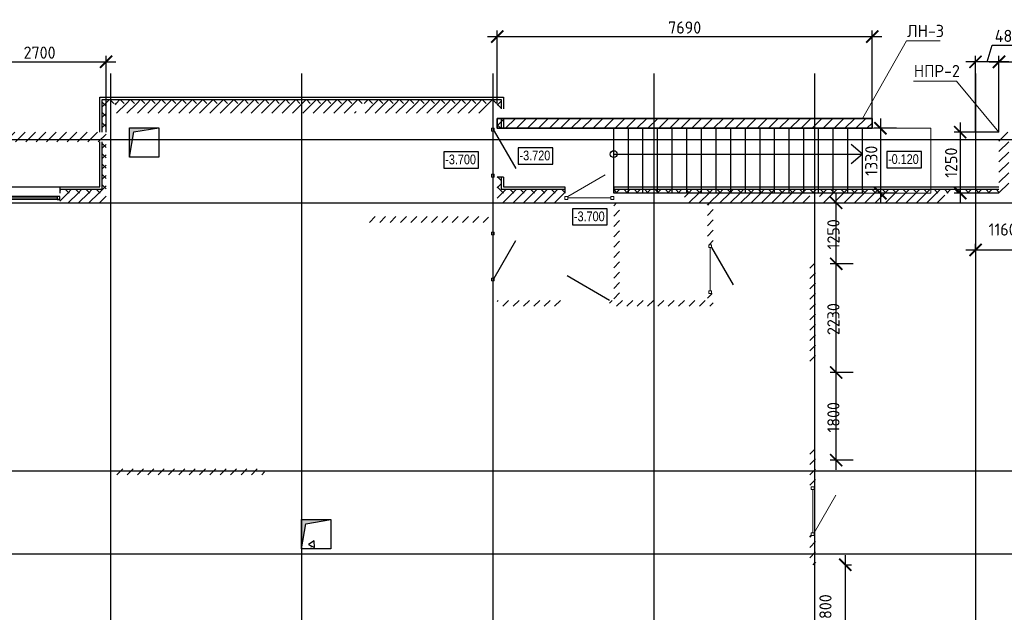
# Model space of a CAD drawing. Header units: millimetres. Extents: x 130535 to 1380046, y -52734 to 121434.
# Tile 9 of 64: x 255765 to 275958, y -35610 to -23450. Entities that reach past the tile are written whole.
import ezdxf

# ---------------------------------------------------------------- set-up
doc = ezdxf.new("R2010")
doc.units = ezdxf.units.MM
doc.linetypes.add('______5', pattern=[1.1, 0.8, -0.1, 0.1, -0.1])
doc.linetypes.add('DASHDOT_axis', pattern=[24, 20, -1.5, 1, -1.5])
doc.layers.get('DEFPOINTS').update_dxf_attribs({"color": 1, "lineweight": 0})
for name, color, linetype, lineweight in [('Standard', 7, 'Continuous', 25), ('Двери', 7, 'Continuous', 25), ('Колонны текст', 7, 'Continuous', 0), ('Общий01', 7, 'Continuous', 13), ('Оси', 40, '______5', 18), ('Размерная линия_ общее', 7, 'Continuous', 18), ('РАЗМЕРЫ', 1, 'Continuous', 9), ('Текст_ общее', 7, 'Continuous', 25), ('штриховка', 7, 'Continuous', 18)]:
    doc.layers.add(name, color=color, linetype=linetype, lineweight=lineweight)
doc.layers.add('Стена_ бетон не несущ.', color=7, linetype='Continuous', lineweight=35, true_color=0xb4b496)
doc.layers.add('Стена_ бетон несущ.', color=7, linetype='Continuous', lineweight=70, true_color=0xb4b496)
doc.styles.add('Century Gothic', font='GOTHIC.TTF')
doc.styles.add('GOST-2.304_Type-B', font='GOST Common.ttf')
doc.dimstyles.new('СПДС', dxfattribs={"dimscale": 100, "dimtxt": 2.5, "dimasz": 2.5, "dimexe": 1.25, "dimexo": 0, "dimtad": 1, "dimdec": 0, "dimtxsty": 'GOST-2.304_Type-B', "dimblk": 'ARCHTICK', "dimcen": 2.5, "dimdle": 2, "dimadec": 0, "dimazin": 2, "dimtfac": 0.75, "dimtdec": 0, "dimtmove": 1, "dimatfit": 3, "dimfxl": 1, "dimtolj": 1, "dimarcsym": 1})
pattern_1 = [(45, (387224.73, -49905.39), (-106.06602, 106.06602), []), (135, (387224.73, -49905.39), (-106.06602, -106.06602), [])]
pattern_2 = [(45, (387224.73, -49905.4), (-212.13203, 212.13203), []), (45, (387118.66, -49799.32), (-212.13203, 212.13203), [])]

# ---------------------------------------------------------------- blocks, each defined once
blk = doc.blocks.new('_ArchTick')
at = {"color": 0, "linetype": 'ByBlock', "const_width": 0.15}
blk.add_lwpolyline([(-0.5, -0.5), (0.5, 0.5)], dxfattribs=at)
blk = doc.blocks.new('*D172')
at = {"layer": 'DEFPOINTS', "color": 0, "linetype": 'Continuous', "lineweight": 0, "transparency": 16777216}
for p in [(272698, -34634), (272698, -34634), (272698, -36434)]:
    blk.add_point(p, dxfattribs=at)
at = {"layer": 'Размерная линия_ общее', "color": 0, "linetype": 'Continuous', "lineweight": -2, "transparency": 16777216}
for p, q in [((272698, -36634), (272698, -34434)), ((272698, -34634), (272823, -34634)), ((272698, -36434), (272823, -36434))]:
    blk.add_line(p, q, dxfattribs=at)
at = {"layer": 'Размерная линия_ общее', "color": 0, "linetype": 'Continuous', "lineweight": -2, "transparency": 16777216, "xscale": 250, "yscale": 250, "zscale": 250}
for p, rotation in [((272698, -34634), 90), ((272698, -36434), 270)]:
    blk.add_blockref('_ArchTick', p, dxfattribs=dict(at, rotation=rotation))
at = {"layer": 'Размерная линия_ общее', "color": 0, "linetype": 'Continuous', "lineweight": 13, "transparency": 16777216, "insert": (272290, -35553), "char_height": 250, "width": 65.43, "attachment_point": 5, "rotation": 90, "style": 'GOST-2.304_Type-B'}
blk.add_mtext('\\A1;1800', dxfattribs=at)
blk = doc.blocks.new('*D173')
at = {"layer": 'DEFPOINTS', "color": 0, "linetype": 'Continuous', "lineweight": 0, "transparency": 16777216}
for p in [(272510, -30689), (272860, -30689), (272860, -32489)]:
    blk.add_point(p, dxfattribs=at)
at = {"layer": 'Размерная линия_ общее', "color": 0, "linetype": 'Continuous', "lineweight": -2, "transparency": 16777216}
for p, q in [((272510, -32689), (272510, -30489)), ((272860, -30689), (272385, -30689)), ((272860, -32489), (272385, -32489))]:
    blk.add_line(p, q, dxfattribs=at)
at = {"layer": 'Размерная линия_ общее', "color": 0, "linetype": 'Continuous', "lineweight": -2, "transparency": 16777216, "xscale": 250, "yscale": 250, "zscale": 250}
for p, rotation in [((272510, -30689), 90), ((272510, -32489), 270)]:
    blk.add_blockref('_ArchTick', p, dxfattribs=dict(at, rotation=rotation))
at = {"layer": 'Размерная линия_ общее', "color": 0, "linetype": 'Continuous', "lineweight": 13, "transparency": 16777216, "insert": (272453, -31608), "char_height": 250, "width": 65.43, "attachment_point": 5, "rotation": 90, "style": 'GOST-2.304_Type-B'}
blk.add_mtext('\\A1;1800', dxfattribs=at)
blk = doc.blocks.new('*D174')
at = {"layer": 'DEFPOINTS', "color": 0, "linetype": 'Continuous', "lineweight": 0, "transparency": 16777216}
for p in [(272510, -28459), (272860, -28459), (272860, -30689)]:
    blk.add_point(p, dxfattribs=at)
at = {"layer": 'Размерная линия_ общее', "color": 0, "linetype": 'Continuous', "lineweight": -2, "transparency": 16777216}
for p, q in [((272510, -30889), (272510, -28259)), ((272860, -28459), (272385, -28459)), ((272860, -30689), (272385, -30689))]:
    blk.add_line(p, q, dxfattribs=at)
at = {"layer": 'Размерная линия_ общее', "color": 0, "linetype": 'Continuous', "lineweight": -2, "transparency": 16777216, "xscale": 250, "yscale": 250, "zscale": 250}
for p, rotation in [((272510, -28459), 90), ((272510, -30689), 270)]:
    blk.add_blockref('_ArchTick', p, dxfattribs=dict(at, rotation=rotation))
at = {"layer": 'Размерная линия_ общее', "color": 0, "linetype": 'Continuous', "lineweight": 13, "transparency": 16777216, "insert": (272453, -29593), "char_height": 250, "width": 65.43, "attachment_point": 5, "rotation": 90, "style": 'GOST-2.304_Type-B'}
blk.add_mtext('\\A1;2230', dxfattribs=at)
blk = doc.blocks.new('*D175')
at = {"layer": 'DEFPOINTS', "color": 0, "linetype": 'Continuous', "lineweight": 0, "transparency": 16777216}
for p in [(272168, -27209), (272510, -27209), (272860, -28459)]:
    blk.add_point(p, dxfattribs=at)
at = {"layer": 'Размерная линия_ общее', "color": 0, "linetype": 'Continuous', "lineweight": -2, "transparency": 16777216}
for p, q in [((272510, -28659), (272510, -27009)), ((272168, -27209), (272635, -27209)), ((272860, -28459), (272385, -28459))]:
    blk.add_line(p, q, dxfattribs=at)
at = {"layer": 'Размерная линия_ общее', "color": 0, "linetype": 'Continuous', "lineweight": -2, "transparency": 16777216, "xscale": 250, "yscale": 250, "zscale": 250}
for p, rotation in [((272510, -27209), 90), ((272510, -28459), 270)]:
    blk.add_blockref('_ArchTick', p, dxfattribs=dict(at, rotation=rotation))
at = {"layer": 'Размерная линия_ общее', "color": 0, "linetype": 'Continuous', "lineweight": 13, "transparency": 16777216, "insert": (272453, -27853), "char_height": 250, "width": 65.43, "attachment_point": 5, "rotation": 90, "style": 'GOST-2.304_Type-B'}
blk.add_mtext('\\A1;1250', dxfattribs=at)
blk = doc.blocks.new('СЛОЖНЫЙ_ОБЪЕКТ_81')
at = {"layer": 'Общий01', "linetype": 'Continuous', "lineweight": 25, "true_color": 0x6d6d6d, "transparency": 33554687}
blk.add_hatch(color=251, dxfattribs=at).paths.add_polyline_path([(-125.677, 16.197), (-125.677, 15.597), (-125.591, 16.111), (-125.077, 16.197)])
at = {"layer": 'Общий01', "color": 7, "linetype": 'Continuous', "lineweight": 25, "transparency": 33554687}
for p, q in [((-125.677, 16.197), (-125.077, 16.197)), ((-125.677, 15.597), (-125.677, 16.197)), ((-125.591, 16.111), (-125.077, 16.197)), ((-125.077, 16.197), (-125.077, 15.597)), ((-125.677, 15.597), (-125.591, 16.111)), ((-125.077, 15.597), (-125.677, 15.597))]:
    blk.add_line(p, q, dxfattribs=at)
blk = doc.blocks.new('СЛОЖНЫЙ_ОБЪЕКТ_82')
at = {"layer": 'Общий01', "linetype": 'Continuous', "lineweight": 25, "true_color": 0x6d6d6d, "transparency": 33554687}
blk.add_hatch(color=251, dxfattribs=at).paths.add_polyline_path([(-129.207, 24.237), (-129.207, 23.637), (-129.121, 24.151), (-128.607, 24.237)])
at = {"layer": 'Общий01', "color": 7, "linetype": 'Continuous', "lineweight": 25, "transparency": 33554687}
for p, q in [((-129.207, 24.237), (-128.607, 24.237)), ((-129.207, 23.637), (-129.207, 24.237)), ((-129.121, 24.151), (-128.607, 24.237)), ((-128.607, 24.237), (-128.607, 23.637)), ((-129.207, 23.637), (-129.121, 24.151)), ((-128.607, 23.637), (-129.207, 23.637))]:
    blk.add_line(p, q, dxfattribs=at)
blk = doc.blocks.new('*D161')
at = {"layer": 'DEFPOINTS', "color": 0, "linetype": 'Continuous', "lineweight": 0, "transparency": 16777216}
for p in [(275368, -28174), (276528, -28174), (276528, -28174)]:
    blk.add_point(p, dxfattribs=at)
at = {"layer": 'Оси', "color": 0, "linetype": 'Continuous', "lineweight": -2, "transparency": 16777216}
for p, q in [((275368, -28174), (275368, -28049)), ((276528, -28174), (276528, -28049)), ((275168, -28174), (276728, -28174))]:
    blk.add_line(p, q, dxfattribs=at)
at = {"layer": 'Оси', "color": 0, "linetype": 'Continuous', "lineweight": -2, "transparency": 16777216, "xscale": 250, "yscale": 250, "zscale": 250, "rotation": 180}
blk.add_blockref('_ArchTick', (275368, -28174), dxfattribs=at)
at = {"layer": 'Оси', "color": 0, "linetype": 'Continuous', "lineweight": -2, "transparency": 16777216, "xscale": 250, "yscale": 250, "zscale": 250}
blk.add_blockref('_ArchTick', (276528, -28174), dxfattribs=at)
at = {"layer": 'Оси', "color": 0, "linetype": 'Continuous', "lineweight": 13, "transparency": 16777216, "insert": (275923, -27755), "char_height": 250, "width": 83.33, "attachment_point": 5, "style": 'GOST-2.304_Type-B'}
blk.add_mtext('\\A1;1160', dxfattribs=at)
blk = doc.blocks.new('*D184')
at = {"layer": 'DEFPOINTS', "color": 0, "linetype": 'Continuous', "lineweight": 0, "transparency": 16777216}
for p in [(273248, -23798), (265558, -25169), (273248, -25478)]:
    blk.add_point(p, dxfattribs=at)
at = {"layer": 'РАЗМЕРЫ', "color": 0, "linetype": 'Continuous', "lineweight": -2, "transparency": 16777216}
for p, q in [((265358, -23798), (273448, -23798)), ((265558, -25169), (265558, -23673)), ((273248, -25478), (273248, -23673))]:
    blk.add_line(p, q, dxfattribs=at)
at = {"layer": 'РАЗМЕРЫ', "color": 0, "linetype": 'Continuous', "lineweight": -2, "transparency": 16777216, "xscale": 250, "yscale": 250, "zscale": 250, "rotation": 180}
blk.add_blockref('_ArchTick', (265558, -23798), dxfattribs=at)
at = {"layer": 'РАЗМЕРЫ', "color": 0, "linetype": 'Continuous', "lineweight": -2, "transparency": 16777216, "xscale": 250, "yscale": 250, "zscale": 250}
blk.add_blockref('_ArchTick', (273248, -23798), dxfattribs=at)
at = {"layer": 'РАЗМЕРЫ', "color": 0, "linetype": 'Continuous', "lineweight": 0, "transparency": 16777216, "insert": (269403, -23611), "char_height": 250, "attachment_point": 5, "style": 'GOST-2.304_Type-B'}
blk.add_mtext('\\A1;7690', dxfattribs=at)
blk = doc.blocks.new('*D216')
at = {"layer": 'DEFPOINTS', "color": 0, "linetype": 'Continuous', "lineweight": 0, "transparency": 16777216}
for p in [(257538, -24314), (254808, -25759), (257538, -25759, -350)]:
    blk.add_point(p, dxfattribs=at)
at = {"layer": 'РАЗМЕРЫ', "color": 0, "linetype": 'Continuous', "lineweight": -2, "transparency": 16777216}
for p, q in [((254808, -25759), (254808, -24189)), ((257538, -25759), (257538, -24189)), ((254608, -24314), (257738, -24314))]:
    blk.add_line(p, q, dxfattribs=at)
at = {"layer": 'РАЗМЕРЫ', "color": 0, "linetype": 'Continuous', "lineweight": -2, "transparency": 16777216, "xscale": 250, "yscale": 250, "zscale": 250, "rotation": 180}
blk.add_blockref('_ArchTick', (254808, -24314), dxfattribs=at)
at = {"layer": 'РАЗМЕРЫ', "color": 0, "linetype": 'Continuous', "lineweight": -2, "transparency": 16777216, "xscale": 250, "yscale": 250, "zscale": 250}
blk.add_blockref('_ArchTick', (257538, -24314), dxfattribs=at)
at = {"layer": 'РАЗМЕРЫ', "color": 0, "linetype": 'Continuous', "lineweight": 0, "transparency": 16777216, "insert": (256173, -24126), "char_height": 250, "attachment_point": 5, "style": 'GOST-2.304_Type-B'}
blk.add_mtext('\\A1;2700', dxfattribs=at)
blk = doc.blocks.new('*D219')
at = {"layer": 'DEFPOINTS', "color": 0, "linetype": 'Continuous', "lineweight": 0, "transparency": 16777216}
for p in [(278578, -24314), (275848, -25759), (278578, -25759, -350)]:
    blk.add_point(p, dxfattribs=at)
at = {"layer": 'РАЗМЕРЫ', "color": 0, "linetype": 'Continuous', "lineweight": -2, "transparency": 16777216}
for p, q in [((275848, -25759), (275848, -24189)), ((278578, -25759), (278578, -24189)), ((275648, -24314), (278778, -24314))]:
    blk.add_line(p, q, dxfattribs=at)
at = {"layer": 'РАЗМЕРЫ', "color": 0, "linetype": 'Continuous', "lineweight": -2, "transparency": 16777216, "xscale": 250, "yscale": 250, "zscale": 250, "rotation": 180}
blk.add_blockref('_ArchTick', (275848, -24314), dxfattribs=at)
at = {"layer": 'РАЗМЕРЫ', "color": 0, "linetype": 'Continuous', "lineweight": -2, "transparency": 16777216, "xscale": 250, "yscale": 250, "zscale": 250}
blk.add_blockref('_ArchTick', (278578, -24314), dxfattribs=at)
at = {"layer": 'РАЗМЕРЫ', "color": 0, "linetype": 'Continuous', "lineweight": 0, "transparency": 16777216, "insert": (277213, -24126), "char_height": 250, "attachment_point": 5, "style": 'GOST-2.304_Type-B'}
blk.add_mtext('\\A1;2730', dxfattribs=at)
blk = doc.blocks.new('*D221')
at = {"layer": 'DEFPOINTS', "color": 0, "linetype": 'Continuous', "lineweight": 0, "transparency": 16777216}
for p in [(275368, -24314), (275368, -25759), (275848, -25759)]:
    blk.add_point(p, dxfattribs=at)
at = {"layer": 'РАЗМЕРЫ', "color": 0, "linetype": 'Continuous', "lineweight": -2, "transparency": 16777216}
for p, q in [((275608, -24314), (275711, -23970)), ((275711, -23970), (276336, -23970)), ((275368, -25759), (275368, -24189)), ((275848, -25759), (275848, -24189)), ((276048, -24314), (275168, -24314))]:
    blk.add_line(p, q, dxfattribs=at)
at = {"layer": 'РАЗМЕРЫ', "color": 0, "linetype": 'Continuous', "lineweight": -2, "transparency": 16777216, "xscale": 250, "yscale": 250, "zscale": 250, "rotation": 180}
blk.add_blockref('_ArchTick', (275368, -24314), dxfattribs=at)
at = {"layer": 'РАЗМЕРЫ', "color": 0, "linetype": 'Continuous', "lineweight": -2, "transparency": 16777216, "xscale": 250, "yscale": 250, "zscale": 250}
blk.add_blockref('_ArchTick', (275848, -24314), dxfattribs=at)
at = {"layer": 'РАЗМЕРЫ', "color": 0, "linetype": 'Continuous', "lineweight": 0, "transparency": 16777216, "insert": (276023, -23783), "char_height": 250, "attachment_point": 5, "style": 'GOST-2.304_Type-B'}
blk.add_mtext('\\A1;480', dxfattribs=at)
blk = doc.blocks.new('*D220')
at = {"layer": 'DEFPOINTS', "color": 0, "linetype": 'Continuous', "lineweight": 0, "transparency": 16777216}
for p in [(275848, -25759), (275054, -27009), (275848, -27009, -350)]:
    blk.add_point(p, dxfattribs=at)
at = {"layer": 'РАЗМЕРЫ', "color": 0, "linetype": 'Continuous', "lineweight": -2, "transparency": 16777216}
for p, q in [((275054, -25559), (275054, -27209)), ((275848, -25759), (274929, -25759)), ((275848, -27009), (274929, -27009))]:
    blk.add_line(p, q, dxfattribs=at)
at = {"layer": 'РАЗМЕРЫ', "color": 0, "linetype": 'Continuous', "lineweight": -2, "transparency": 16777216, "xscale": 250, "yscale": 250, "zscale": 250}
for p, rotation in [((275054, -25759), 90), ((275054, -27009), 270)]:
    blk.add_blockref('_ArchTick', p, dxfattribs=dict(at, rotation=rotation))
at = {"layer": 'РАЗМЕРЫ', "color": 0, "linetype": 'Continuous', "lineweight": 0, "transparency": 16777216, "insert": (274867, -26384), "char_height": 250, "attachment_point": 5, "rotation": 90, "style": 'GOST-2.304_Type-B'}
blk.add_mtext('\\A1;1250', dxfattribs=at)
blk = doc.blocks.new('*D572')
at = {"layer": 'DEFPOINTS', "color": 0, "linetype": 'Continuous', "lineweight": 0, "transparency": 16777216}
for p in [(273748, -25679), (273417, -27009), (273748, -27009, -350)]:
    blk.add_point(p, dxfattribs=at)
at = {"layer": 'РАЗМЕРЫ', "color": 0, "linetype": 'Continuous', "lineweight": -2, "transparency": 16777216}
for p, q in [((273417, -25479), (273417, -27209)), ((273748, -25679), (273292, -25679)), ((273748, -27009), (273292, -27009))]:
    blk.add_line(p, q, dxfattribs=at)
at = {"layer": 'РАЗМЕРЫ', "color": 0, "linetype": 'Continuous', "lineweight": -2, "transparency": 16777216, "xscale": 250, "yscale": 250, "zscale": 250}
for p, rotation in [((273417, -25679), 90), ((273417, -27009), 270)]:
    blk.add_blockref('_ArchTick', p, dxfattribs=dict(at, rotation=rotation))
at = {"layer": 'РАЗМЕРЫ', "color": 0, "linetype": 'Continuous', "lineweight": 0, "transparency": 16777216, "insert": (273230, -26344), "char_height": 250, "attachment_point": 5, "rotation": 90, "style": 'GOST-2.304_Type-B'}
blk.add_mtext('\\A1;1330', dxfattribs=at)

msp = doc.modelspace()

# ---------------------------------------------------------------- hatches: boundary and pattern name
at = {"layer": 'Общий01', "linetype": 'Continuous', "lineweight": 13, "transparency": 33554687}
h = msp.add_hatch(dxfattribs=at)
h.set_pattern_fill('__________6', scale=100, style=0, pattern_type=2)
h.set_pattern_definition(pattern_1)
h.paths.add_polyline_path([(265557.8, -25278.5), (265637.8, -25278.5), (265637.8, -25088.5), (257457.8, -25088.5), (257457.8, -25758.5), (257537.8, -25758.5), (257537.8, -25168.5), (265557.8, -25168.5)], flags=0)
h = msp.add_hatch(dxfattribs=at)
h.set_pattern_fill('__________6', scale=100, style=0, pattern_type=2)
h.set_pattern_definition(pattern_1)
h.paths.add_polyline_path([(265637.8, -25678.5), (265637.8, -25478.5), (265557.8, -25478.5), (265557.8, -25678.5)], flags=0)
h = msp.add_hatch(dxfattribs=at)
h.set_pattern_fill('__________6', scale=100, style=0, pattern_type=2)
h.set_pattern_definition(pattern_1)
h.paths.add_polyline_path([(257457.8, -26928.5), (256587.8, -26928.5), (256587.8, -27008.5), (257537.8, -27008.5), (257537.8, -25958.5), (257457.8, -25958.5)], flags=0)
h = msp.add_hatch(dxfattribs=at)
h.set_pattern_fill('__________6', scale=100, style=0, pattern_type=2)
h.set_pattern_definition(pattern_1)
h.paths.add_polyline_path([(266947.8, -27008.5), (266947.8, -26928.5), (265637.8, -26928.5), (265637.8, -26678.5), (265557.8, -26678.5), (265557.8, -27008.5)], flags=0)
h = msp.add_hatch(dxfattribs=at)
h.set_pattern_fill('__________6', scale=100, style=0, pattern_type=2)
h.set_pattern_definition(pattern_1)
h.paths.add_polyline_path([(267947.8, -27008.5), (275847.8, -27008.5), (275847.8, -26928.5), (267947.8, -26928.5)], flags=0)
at = {"layer": 'Стена_ бетон не несущ.', "linetype": 'Continuous', "lineweight": 35, "transparency": 33554687}
h = msp.add_hatch(dxfattribs=at)
h.set_pattern_fill('__________301', scale=100, style=0, pattern_type=2)
h.set_pattern_definition(pattern_2)
h.paths.add_polyline_path([(267947.8, -27208.5), (267947.8, -29208.5), (268067.8, -29208.5), (268067.8, -27208.5)], flags=0)
h = msp.add_hatch(dxfattribs=at)
h.set_pattern_fill('__________301', scale=100, style=0, pattern_type=2)
h.set_pattern_definition(pattern_2)
h.paths.add_polyline_path([(269867.8, -27208.5), (269867.8, -28068.5), (269987.8, -28068.5), (269987.8, -27208.5)], flags=0)
h = msp.add_hatch(dxfattribs=at)
h.set_pattern_fill('__________301', scale=100, style=0, pattern_type=2)
h.set_pattern_definition(pattern_2)
h.paths.add_polyline_path([(262847.8, -27608.5), (265377.8, -27608.5), (265377.8, -27488.5), (262847.8, -27488.5)], flags=0)
h = msp.add_hatch(dxfattribs=at)
h.set_pattern_fill('__________301', scale=100, style=0, pattern_type=2)
h.set_pattern_definition(pattern_2)
h.paths.add_polyline_path([(272087.8, -30463.5), (272087.8, -28458.5), (271967.8, -28458.5), (271967.8, -30463.5)], flags=0)
h = msp.add_hatch(dxfattribs=at)
h.set_pattern_fill('__________301', scale=100, style=0, pattern_type=2)
h.set_pattern_definition(pattern_2)
h.paths.add_polyline_path([(269987.8, -29328.5), (269987.8, -29068.5), (269867.8, -29068.5), (269867.8, -29328.5)], flags=0)
h = msp.add_hatch(dxfattribs=at)
h.set_pattern_fill('__________301', scale=100, style=0, pattern_type=2)
h.set_pattern_definition(pattern_2)
h.paths.add_polyline_path([(265557.8, -29208.5), (265557.8, -29328.5), (266857.8, -29328.5), (266857.8, -29208.5)], flags=0)
h = msp.add_hatch(dxfattribs=at)
h.set_pattern_fill('__________301', scale=100, style=0, pattern_type=2)
h.set_pattern_definition(pattern_2)
h.paths.add_polyline_path([(269867.8, -29208.5), (267857.8, -29208.5), (267857.8, -29328.5), (269867.8, -29328.5)], flags=0)
h = msp.add_hatch(dxfattribs=at)
h.set_pattern_fill('__________301', scale=100, style=0, pattern_type=2)
h.set_pattern_definition(pattern_2)
h.paths.add_polyline_path([(272087.8, -33033.5), (272087.8, -32263.5), (271967.8, -32263.5), (271967.8, -33033.5)], flags=0)
h = msp.add_hatch(dxfattribs=at)
h.set_pattern_fill('__________301', scale=100, style=0, pattern_type=2)
h.set_pattern_definition(pattern_2)
h.paths.add_polyline_path([(257717.8, -32788.5), (260787.8, -32788.5), (260787.8, -32668.5), (257717.8, -32668.5)], flags=0)
h = msp.add_hatch(dxfattribs=at)
h.set_pattern_fill('__________301', scale=100, style=0, pattern_type=2)
h.set_pattern_definition(pattern_2)
h.paths.add_polyline_path([(272087.8, -34033.5), (271967.8, -34033.5), (271967.8, -34633.5), (272087.8, -34633.5)], flags=0)
at = {"layer": 'Стена_ бетон несущ.', "linetype": 'Continuous', "lineweight": 35, "transparency": 33554687}
h = msp.add_hatch(dxfattribs=at)
h.set_pattern_fill('__________5', scale=100, style=0, pattern_type=2)
h.set_pattern_definition(pattern_2)
h.paths.add_polyline_path([(257717.8, -25368.5), (262667.8, -25368.5), (262667.8, -25168.5), (257717.8, -25168.5)], flags=0)
h = msp.add_hatch(dxfattribs=at)
h.set_pattern_fill('__________5', scale=100, style=0, pattern_type=2)
h.set_pattern_definition(pattern_2)
h.paths.add_polyline_path([(262847.8, -25368.5), (265377.8, -25368.5), (265377.8, -25168.5), (262847.8, -25168.5)], flags=0)
h = msp.add_hatch(dxfattribs=at)
h.set_pattern_fill('__________5', scale=100, style=0, pattern_type=2)
h.set_pattern_definition(pattern_2)
h.paths.add_polyline_path([(255007.8, -25958.5), (257537.8, -25958.5), (257537.8, -25758.5), (255007.8, -25758.5)], flags=0)
h = msp.add_hatch(dxfattribs=at)
h.set_pattern_fill('__________5', scale=100, style=0, pattern_type=2)
h.set_pattern_definition(pattern_2)
h.paths.add_polyline_path([(276047.8, -27008.5), (276047.8, -25758.5), (275847.8, -25758.5), (275847.8, -27008.5)], flags=0)
h = msp.add_hatch(dxfattribs=at)
h.set_pattern_fill('__________5', scale=100, style=0, pattern_type=2)
h.set_pattern_definition(pattern_2)
h.paths.add_polyline_path([(256587.8, -27208.5), (257537.8, -27208.5), (257537.8, -27008.5), (256587.8, -27008.5)], flags=0)
h = msp.add_hatch(dxfattribs=at)
h.set_pattern_fill('__________5', scale=100, style=0, pattern_type=2)
h.set_pattern_definition(pattern_2)
h.paths.add_polyline_path([(265557.8, -27208.5), (266947.8, -27208.5), (266947.8, -27008.5), (265557.8, -27008.5)], flags=0)
h = msp.add_hatch(dxfattribs=at)
h.set_pattern_fill('__________5', scale=100, style=0, pattern_type=2)
h.set_pattern_definition(pattern_2)
h.paths.add_polyline_path([(269397.8, -27208.5), (271967.8, -27208.5), (271967.8, -27008.5), (269397.8, -27008.5)], flags=0)
h = msp.add_hatch(dxfattribs=at)
h.set_pattern_fill('__________5', scale=100, style=0, pattern_type=2)
h.set_pattern_definition(pattern_2)
h.paths.add_polyline_path([(272167.8, -27208.5), (274737.8, -27208.5), (274737.8, -27008.5), (272167.8, -27008.5)], flags=0)
at = {"layer": 'штриховка', "linetype": 'Continuous', "lineweight": 0}
h = msp.add_hatch(dxfattribs=at)
h.set_pattern_fill('ANSI31', scale=50)
h.paths.add_polyline_path([(273247.8, -25678.5), (265557.8, -25678.5), (265557.8, -25478.5), (273247.8, -25478.4)])

# ---------------------------------------------------------------- linework, layer by layer
at = {"color": 7, "linetype": 'DASHDOT_axis'}
for p, q in [((257627.8, -24555.5), (257627.8, -45070.9)), ((261547.8, -24555.5), (261547.8, -45070.9)), ((265467.8, -24555.5), (265467.8, -45070.9)), ((268767.8, -24555.5), (268767.8, -45070.9)), ((272067.8, -24555.5), (272067.8, -45070.9)), ((275367.8, -24555.5), (275367.8, -45070.9)), ((217262.6, -25908.5), (295644.3, -25908.5)), ((217262.6, -27208.5), (295644.3, -27208.5)), ((217262.6, -32708.5), (295644.3, -32708.5)), ((217262.6, -34408.5), (295644.3, -34408.5))]:
    msp.add_line(p, q, dxfattribs=at)
at = {"layer": 'Standard', "color": 7, "linetype": 'Continuous', "lineweight": 13, "transparency": 33554687}
for p, q in [((265439.8, -25734.5), (265439.8, -25678.5)), ((265439.8, -25678.5), (265495.8, -25678.5)), ((265495.8, -25734.5), (265439.8, -25734.5)), ((265495.8, -25678.5), (265495.8, -25734.5)), ((265439.8, -26678.5), (265439.8, -26622.5)), ((265439.8, -26622.5), (265495.8, -26622.5)), ((265495.8, -26622.5), (265495.8, -26678.5)), ((265495.8, -26678.5), (265439.8, -26678.5)), ((266947.8, -27080.5), (267003.8, -27080.5)), ((266947.8, -27136.5), (266947.8, -27080.5)), ((267003.8, -27136.5), (266947.8, -27136.5)), ((267003.8, -27080.5), (267003.8, -27136.5)), ((267891.8, -27080.5), (267947.8, -27080.5)), ((267891.8, -27136.5), (267891.8, -27080.5)), ((267947.8, -27136.5), (267891.8, -27136.5)), ((267947.8, -27080.5), (267947.8, -27136.5)), ((265439.8, -27864.5), (265439.8, -27808.5)), ((265439.8, -27808.5), (265495.8, -27808.5)), ((265495.8, -27864.5), (265439.8, -27864.5)), ((265495.8, -27808.5), (265495.8, -27864.5)), ((269899.8, -28124.5), (269899.8, -28068.5)), ((269899.8, -28068.5), (269955.8, -28068.5)), ((269955.8, -28124.5), (269899.8, -28124.5)), ((269955.8, -28068.5), (269955.8, -28124.5)), ((265439.8, -28808.5), (265439.8, -28752.5)), ((265439.8, -28752.5), (265495.8, -28752.5)), ((265495.8, -28808.5), (265439.8, -28808.5)), ((265495.8, -28752.5), (265495.8, -28808.5)), ((269899.8, -29068.5), (269899.8, -29012.5)), ((269899.8, -29012.5), (269955.8, -29012.5)), ((269955.8, -29068.5), (269899.8, -29068.5)), ((269955.8, -29012.5), (269955.8, -29068.5)), ((271999.8, -33089.5), (271999.8, -33033.5)), ((271999.8, -33033.5), (272055.8, -33033.5)), ((272055.8, -33089.5), (271999.8, -33089.5)), ((272055.8, -33033.5), (272055.8, -33089.5)), ((271999.8, -34033.5), (271999.8, -33977.5)), ((271999.8, -33977.5), (272055.8, -33977.5)), ((272055.8, -34033.5), (271999.8, -34033.5)), ((272055.8, -33977.5), (272055.8, -34033.5))]:
    msp.add_line(p, q, dxfattribs=at)
at = {"layer": 'Standard', "color": 7, "linetype": 'Continuous', "lineweight": 25, "transparency": 33554687}
for p, q in [((256587.8, -27080.5), (255487.8, -27080.5)), ((256587.8, -27136.5), (255487.8, -27136.5)), ((256587.8, -27080.5), (256531.8, -27080.5)), ((256531.8, -27080.5), (256531.8, -27136.5)), ((256531.8, -27136.5), (256587.8, -27136.5)), ((256587.8, -27136.5), (256587.8, -27080.5))]:
    msp.add_line(p, q, dxfattribs=at)
at = {"layer": 'Standard', "color": 7, "linetype": 'Continuous', "lineweight": 13, "transparency": 33554687}
for points in [[(265467.8, -25734.5, -1656), (265467.8, -25734.5, -3699), (265467.8, -26622.5, -3699), (265467.8, -26622.5, -1656)], [(255543.8, -27108.5, -1794), (255543.8, -27108.5, -606), (256531.8, -27108.5, -606), (256531.8, -27108.5, -1794)], [(267003.8, -27108.5, -1656), (267003.8, -27108.5, -3699), (267891.8, -27108.5, -3699), (267891.8, -27108.5, -1656)], [(265467.8, -27864.5, -1656), (265467.8, -27864.5, -3699), (265467.8, -28752.5, -3699), (265467.8, -28752.5, -1656)], [(269927.8, -28124.5, -1656), (269927.8, -28124.5, -3699), (269927.8, -29012.5, -3699), (269927.8, -29012.5, -1656)], [(272027.8, -33089.5, -1656), (272027.8, -33089.5, -3699), (272027.8, -33977.5, -3699), (272027.8, -33977.5, -1656)]]:
    msp.add_3dface(points, dxfattribs=at)
at = {"layer": 'Колонны текст', "color": 7, "linetype": 'Continuous', "lineweight": 0}
for points in [[(273047.8, -25478.4), (273950.9, -23886.1), (274642.4, -23886.1)], [(275847.8, -25758.5), (274975.6, -24708.6), (274092.1, -24708.6)]]:
    msp.add_lwpolyline(points, dxfattribs=at)
at = {"layer": 'Общий01', "color": 7, "linetype": 'Continuous', "lineweight": 25, "transparency": 33554687}
for p, q in [((257407.8, -25038.5), (265687.8, -25038.5)), ((257407.8, -25758.5), (257407.8, -25038.5)), ((265687.8, -25038.5), (265687.8, -25278.5)), ((257457.8, -25088.5), (265637.8, -25088.5)), ((257457.8, -25758.5), (257457.8, -25088.5)), ((265637.8, -25088.5), (265637.8, -25278.5)), ((265637.8, -25478.5), (265637.8, -25678.5)), ((265687.8, -25478.5), (265687.8, -25678.5)), ((265687.8, -25678.5), (265557.8, -25678.5)), ((267947.8, -27008.5), (267947.8, -25678.5)), ((268247.8, -27008.5), (268247.8, -25678.5)), ((268547.8, -27008.5), (268547.8, -25678.5)), ((268847.8, -27008.5), (268847.8, -25678.5)), ((269147.8, -27008.5), (269147.8, -25678.5)), ((269447.8, -27008.5), (269447.8, -25678.5)), ((269747.8, -27008.5), (269747.8, -25678.5)), ((270047.8, -27008.5), (270047.8, -25678.5)), ((270347.8, -27008.5), (270347.8, -25678.5)), ((270647.8, -27008.5), (270647.8, -25678.5)), ((270947.8, -27008.5), (270947.8, -25678.5)), ((271247.8, -27008.5), (271247.8, -25678.5)), ((271547.8, -27008.5), (271547.8, -25678.5)), ((271847.8, -27008.5), (271847.8, -25678.5)), ((272147.8, -27008.5), (272147.8, -25678.5)), ((272447.8, -27008.5), (272447.8, -25678.5)), ((272747.8, -27008.5), (272747.8, -25678.5)), ((273047.8, -27008.5), (273047.8, -25678.5)), ((257407.8, -26878.5), (257407.8, -25958.5)), ((257457.8, -26928.5), (257457.8, -25958.5)), ((273047.8, -26208.5), (272814.2, -26012.5)), ((267947.8, -26208.5), (273047.8, -26208.5)), ((273047.8, -26208.5), (272814.2, -26404.6)), ((265687.8, -26678.5), (265557.8, -26678.5)), ((265637.8, -26678.5), (265637.8, -26928.5)), ((265687.8, -26678.5), (265687.8, -26878.5)), ((255007.8, -26878.5), (257407.8, -26878.5)), ((256587.8, -26878.5), (256587.8, -27008.5)), ((256587.8, -26928.5), (257457.8, -26928.5)), ((265637.8, -26928.5), (266947.8, -26928.5)), ((265687.8, -26878.5), (266947.8, -26878.5)), ((266947.8, -26878.5), (266947.8, -27008.5)), ((267947.8, -26878.5), (267947.8, -27008.5)), ((267947.8, -26878.5), (275847.8, -26878.5)), ((267947.8, -26928.5), (275847.8, -26928.5)), ((273047.8, -27008.5), (267947.8, -27008.5)), ((261807.7, -34144.8), (261690.8, -34218.9)), ((261690.8, -34218.9), (261812.9, -34283.2)), ((261751.9, -34251), (261737.9, -34277.6)), ((261807.7, -34144.8), (261807.7, -34144.8)), ((261807.7, -34144.8), (261807.7, -34144.8)), ((261807.7, -34144.8), (261807.7, -34144.8)), ((261812.9, -34283.2), (261807.7, -34144.8))]:
    msp.add_line(p, q, dxfattribs=at)
msp.add_circle((267947.8, -26208.5), 70, dxfattribs=at)
at = {"layer": 'РАЗМЕРЫ', "color": 7, "linetype": 'Continuous', "lineweight": 0}
msp.add_lwpolyline([(273047.8, -25678.5), (274447.8, -25678.5), (274447.8, -27008.5), (273047.8, -27008.5), (273047.8, -25678.5)], dxfattribs=at)
at = {"layer": 'Стена_ бетон не несущ.', "color": 7, "linetype": 'Continuous', "lineweight": 25, "transparency": 33554687}
msp.add_line((267857.8, -29208.5), (266991.8, -28708.5), dxfattribs=at)
at = {"layer": 'Стена_ бетон не несущ.', "color": 7, "linetype": 'Continuous', "lineweight": 13, "transparency": 33554687}
msp.add_line((272055.8, -33977.5), (272499.8, -33208.5), dxfattribs=at)
at = {"layer": 'Стена_ бетон несущ.', "color": 7, "linetype": 'Continuous', "lineweight": 25, "transparency": 33554687}
for p, q in [((265495.8, -25734.5), (265939.8, -26503.6)), ((265495.8, -28752.5), (265939.8, -27983.5)), ((269955.8, -28124.5), (270399.8, -28893.6))]:
    msp.add_line(p, q, dxfattribs=at)
at = {"layer": 'Стена_ бетон несущ.', "color": 7, "linetype": 'Continuous', "lineweight": 13, "transparency": 33554687}
msp.add_line((267003.8, -27080.5), (267772.8, -26636.5), dxfattribs=at)
at = {"layer": 'Стена_ бетон несущ.', "color": 7, "linetype": 'Continuous', "lineweight": 35, "transparency": 33554687}
msp.add_lwpolyline([(273247.8, -25678.5), (265557.8, -25678.5), (265557.8, -25478.5), (273247.8, -25478.4), (273247.8, -25678.5)], dxfattribs=at)
at = {"layer": 'Текст_ общее', "color": 7, "linetype": 'Continuous', "lineweight": 25, "transparency": 33554687}
for points in [[(264465.2, -26493.4), (265176.5, -26493.4), (265176.5, -26160.1), (264465.2, -26160.1), (264465.2, -26493.4)], [(265989.1, -26412.3), (266700.4, -26412.3), (266700.4, -26078.9), (265989.1, -26078.9), (265989.1, -26412.3)], [(273545.7, -26487.1), (274256.9, -26487.1), (274256.9, -26153.7), (273545.7, -26153.7), (273545.7, -26487.1)], [(267104.6, -27661.7), (267815.8, -27661.7), (267815.8, -27328.4), (267104.6, -27328.4), (267104.6, -27661.7)]]:
    msp.add_lwpolyline(points, dxfattribs=at)

# ---------------------------------------------------------------- block references
at = {"layer": 'Общий01', "color": 7, "linetype": 'Continuous', "lineweight": 25, "transparency": 33554687, "xscale": 1000, "yscale": 1000, "zscale": 1000}
for name in ['СЛОЖНЫЙ_ОБЪЕКТ_82', 'СЛОЖНЫЙ_ОБЪЕКТ_81']:
    msp.add_blockref(name, (387224.7, -49905.4), dxfattribs=at)

# ---------------------------------------------------------------- texts
at = {"layer": 'Двери', "color": 7, "linetype": 'Continuous', "lineweight": 13, "transparency": 33554687, "insert": (256232.8, -27485.6), "char_height": 250, "width": 796.667, "attachment_point": 5, "style": 'Century Gothic'}
msp.add_mtext('\\A1;{\\fCentury Gothic|i0|b1;\\H0.250000;\\W0.800000;\\c3254825728;ОП-1}\\P', dxfattribs=at)
at = {"layer": 'Колонны текст', "color": 7, "linetype": 'Continuous', "lineweight": 0, "char_height": 250, "attachment_point": 1, "style": 'GOST-2.304_Type-B'}
for s, insert in [('ЛН-3', (273962.4, -23556.1)), ('НПР-2', (274103.5, -24378.6))]:
    msp.add_mtext_dynamic_manual_height_columns(s, width=725.06, gutter_width=12.5, heights=[0], dxfattribs=dict(at, insert=insert))
at = {"layer": 'Текст_ общее', "color": 7, "linetype": 'Continuous', "lineweight": 25, "transparency": 33554687, "char_height": 200, "width": 739.069, "attachment_point": 7, "style": 'Century Gothic'}
for s, insert in [('\\W0.83;-3.700', (264493, -26420.1)), ('\\W0.83;-3.720', (266016.9, -26338.9)), ('{\\W0.83;-0.120}', (273573.5, -26413.7)), ('\\W0.83;-3.700', (267132.4, -27588.4))]:
    msp.add_mtext(s, dxfattribs=dict(at, insert=insert))

# ---------------------------------------------------------------- dimensions: what is measured, and where the dimension line sits
at = {"layer": 'Оси', "color": 7, "linetype": 'Continuous', "lineweight": 13, "transparency": 33554687}
dim = msp.add_linear_dim(base=(276527.8, -28173.7), p1=(275367.8, -28173.7), p2=(276527.8, -28173.7), dimstyle='СПДС', override={"dimtxt": 2.5, "dimgap": 0.625}, dxfattribs=at)
dim.commit()
dim.dimension.update_dxf_attribs({"geometry": '*D161', "text_midpoint": (275922.6, -27942.4), "dimtype": 160})
at = {"layer": 'Размерная линия_ общее', "color": 7, "linetype": 'Continuous', "lineweight": 13, "transparency": 33554687}
for base, p1, p2, picture, middle in [((272510.3, -27208.5), (272860.3, -28458.5), (272167.8, -27208.5), '*D175', (272640.1, -27853.3)), ((272510.3, -28458.5), (272860.3, -30688.5), (272860.3, -28458.5), '*D174', (272640.1, -29593.3)), ((272510.3, -30688.5), (272860.3, -32488.5), (272860.3, -30688.5), '*D173', (272640.1, -31608.3)), ((272698.1, -34633.5), (272698.1, -36433.5), (272698.1, -34633.5), '*D172', (272477.8, -35553.3))]:
    dim = msp.add_linear_dim(base=base, p1=p1, p2=p2, angle=90, dimstyle='СПДС', override={"dimtxt": 2.5, "dimgap": 0.625}, dxfattribs=at)
    dim.commit()
    dim.dimension.update_dxf_attribs({"geometry": picture, "text_midpoint": middle, "dimtype": 160})
at = {"layer": 'РАЗМЕРЫ', "color": 7, "linetype": 'Continuous', "lineweight": 0}
dim = msp.add_linear_dim(base=(273247.8, -23798), p1=(265557.8, -25168.5), p2=(273247.8, -25478.4), dimstyle='СПДС', override={"dimtxt": 2.5, "dimgap": 0.625}, dxfattribs=at)
dim.commit()
dim.dimension.update_dxf_attribs({"geometry": '*D184', "text_midpoint": (269402.8, -23610.5)})
for base, p2, picture, middle in [((275367.8, -24313.9), (275367.8, -25758.5), '*D221', (275773.4, -23782.6)), ((278577.8, -24313.9), (278577.8, -25758.5, -350), '*D219', (277212.8, -24126.4))]:
    dim = msp.add_linear_dim(base=base, p1=(275847.8, -25758.5), p2=p2, dimstyle='СПДС', dxfattribs=at)
    dim.commit()
    dim.dimension.update_dxf_attribs({"geometry": picture, "text_midpoint": middle})
dim = msp.add_linear_dim(base=(257537.8, -24313.9), p1=(254807.8, -25758.5), p2=(257537.8, -25758.5, -350), text='2700', dimstyle='СПДС', dxfattribs=at)
dim.commit()
dim.dimension.update_dxf_attribs({"geometry": '*D216', "text_midpoint": (256172.8, -24126.4)})
for base, p1, p2, picture, middle in [((273417.3, -27008.5), (273747.8, -25678.5), (273747.8, -27008.5, -350), '*D572', (273229.8, -26343.5)), ((275054.1, -27008.5), (275847.8, -25758.5), (275847.8, -27008.5, -350), '*D220', (274866.6, -26383.5))]:
    dim = msp.add_linear_dim(base=base, p1=p1, p2=p2, angle=90, dimstyle='СПДС', dxfattribs=at)
    dim.commit()
    dim.dimension.update_dxf_attribs({"geometry": picture, "text_midpoint": middle})

doc.saveas('drawing.dxf')
